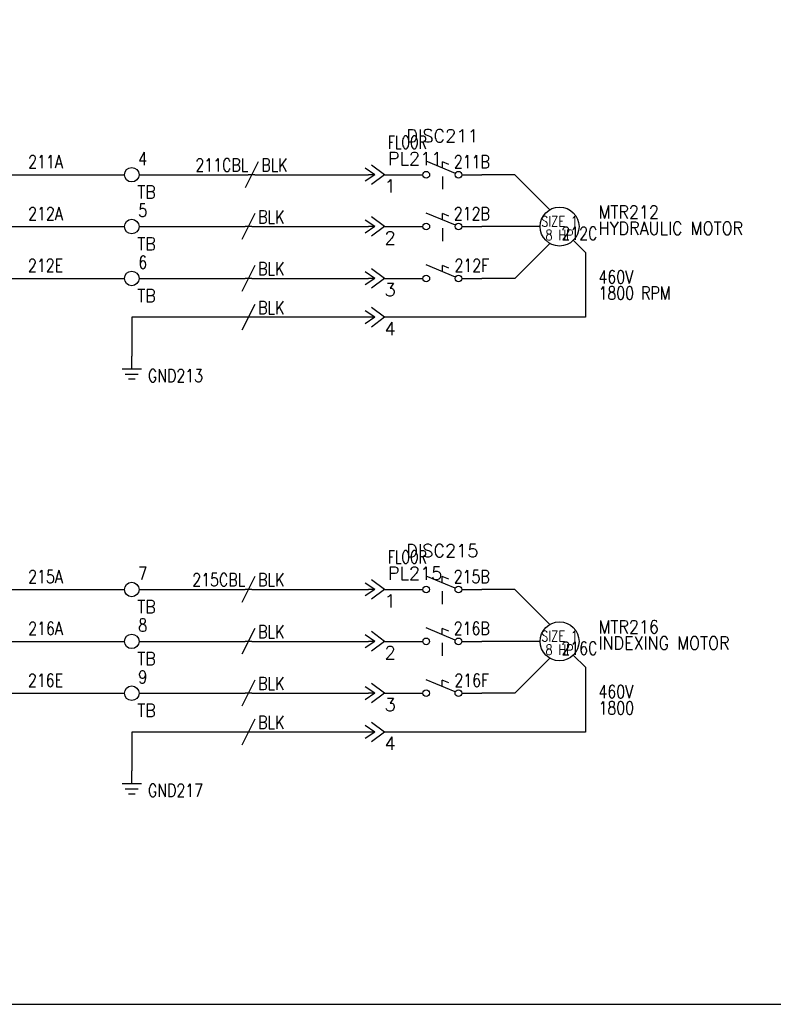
# Model space of a CAD drawing. Header units: inches. Extents: x 0 to 30, y 0 to 19.
# Tile 2 of 5: x 8.3 to 15.6, y 0 to 9.5. Entities that reach past the tile are written whole.
import ezdxf
from ezdxf.enums import TextEntityAlignment as Align

# ---------------------------------------------------------------- set-up
doc = ezdxf.new("R2010")
doc.units = ezdxf.units.IN
doc.header["$MEASUREMENT"] = 0
doc.linetypes.add('HIDDEN2', pattern=[0.1875, 0.125, -0.0625])
for name, color, linetype in [('BLK_14AWG', 252, 'Continuous'), ('DESC', 1, 'Continuous'), ('GRN', 86, 'Continuous'), ('LINK', 252, 'HIDDEN2'), ('LOC', 140, 'Continuous'), ('MISC', 30, 'Continuous'), ('SYMS', 7, 'Continuous'), ('TAGFIXED', 7, 'Continuous'), ('TAGS', 30, 'Continuous'), ('TERMS', 6, 'Continuous'), ('WIRENO', 3, 'Continuous')]:
    doc.layers.add(name, color=color, linetype=linetype)
doc.layers.add('Viewports', color=3, linetype='Continuous', plot=False)
doc.styles.add('WD', font='romans.shx')

# ---------------------------------------------------------------- blocks, each defined once
blk = doc.blocks.new('HMO13')
blk.add_circle((0, 0), 0.1875)
at = {"style": 'WD'}
for tag, p, width in [('INST', (0.3805, 0.4032), 0.7), ('LOC', (0.3805, 0.2336), 0.7), ('TAG1', (0.375, 0.0774), 0.9), ('DESC1', (0.376, -0.0789), 0.9), ('DESC2', (0.376, -0.2351), 0.9), ('DESC3', (0.376, -0.3914), 0.9), ('RATING3', (0.375, -0.5476), 0.8), ('RATING4', (0.375, -0.7039), 0.8), ('WDTAGALT', (0.375, -0.875), 0.7)]:
    blk.add_attdef(tag, p, '', height=0.125, dxfattribs=dict(at, width=width))
at = {"style": 'WD', "width": 0.8}
blk.add_attdef('RATING1', text='', height=0.1, dxfattribs=at).set_placement((0, 0), align=Align.CENTER)
at = {"style": 'WD', "flags": 1}
for tag, p in [('X0TERM01', (-0.0938, 0.1624)), ('X4TERM02', (-0.1875, 0)), ('X0TERM03', (-0.0938, -0.1624)), ('X0TERM04', (0.1326, -0.1326))]:
    blk.add_attdef(tag, p, '', height=0.0125, dxfattribs=at)
at = {"linetype": 'Continuous', "style": 'WD', "flags": 9}
blk.add_attdef('ASSYCODE', text='', height=0.01, dxfattribs=at).set_placement((0, 0.125), align=Align.CENTER)
at = {"style": 'WD', "flags": 9}
blk.add_attdef('FAMILY', text='', height=0.01, dxfattribs=at).set_placement((-0.0053, 0.1698), align=Align.CENTER)
at = {"linetype": 'Continuous', "style": 'WD', "flags": 1}
for tag, p in [('MFG', (0, 0.1404)), ('CAT', (0, 0.1593))]:
    blk.add_attdef(tag, text='', height=0.01, dxfattribs=at).set_placement(p, align=Align.MIDDLE)
at = {"style": 'WD', "width": 0.8}
blk.add_attdef('RATING2', text='', height=0.1, dxfattribs=at).set_placement((0, -0.0312), align=Align.TOP_CENTER)
blk = doc.blocks.new('HDS11')
for p, q in [((0.1257, 0.0127), (-0.1559, 0.1301)), ((0, 0.0651), (0, 0.125)), ((0.0625, 0.099), (0, 0.125))]:
    blk.add_line(p, q)
for centre in [(-0.1553, 0), (0.1553, 0)]:
    blk.add_circle(centre, 0.0322)
at = {"style": 'WD', "width": 0.7}
for tag, p in [('INST', (0, 0.625)), ('LOC', (0, 0.4688)), ('RATING1', (0, 0.1562)), ('XREF', (0, -0.2363)), ('DESC1', (0, -0.4062)), ('DESC2', (0, -0.5625))]:
    blk.add_attdef(tag, text='', height=0.125, dxfattribs=at).set_placement(p, align=Align.CENTER)
at = {"style": 'WD'}
blk.add_attdef('TAG1', text='', height=0.125, dxfattribs=at).set_placement((0, 0.3125), align=Align.CENTER)
for tag, p in [('X2LINK', (0, 0.4375)), ('X8LINK', (0, -0.0156))]:
    blk.add_attdef(tag, p, '', height=0.01, dxfattribs=at)
for tag, p, height, flags in [('FAMILY', (0.2062, 0.1306), 0.01, 9), ('X4TERM01', (-0.1875, 0), 0.0125, 1), ('X1TERM02', (0.1875, 0), 0.0125, 1), ('CONTACT', (0.2062, 0.0401), 0.01, 9)]:
    blk.add_attdef(tag, p, '', height=height, dxfattribs=dict(at, flags=flags))
at = {"linetype": 'Continuous', "style": 'WD', "flags": 9}
for tag, p in [('MFG', (0.2278, 0.0887)), ('CAT', (0.2297, 0.1082)), ('ASSYCODE', (0.2188, 0.0625))]:
    blk.add_attdef(tag, text='', height=0.01, dxfattribs=at).set_placement(p, align=Align.CENTER)
at = {"linetype": 'Continuous', "style": 'WD', "flags": 8}
blk.add_attdef('TERM01', text='', height=0.125, dxfattribs=at).set_placement((-0.25, -0.0314), align=Align.TOP_RIGHT)
blk.add_attdef('TERM02', text='', height=0.125, dxfattribs=at).set_placement((0.25, -0.0314), align=Align.TOP_LEFT)
blk = doc.blocks.new('HDS21')
for p, q in [((0.1257, 0.0127), (-0.1559, 0.1301)), ((0, 0.0651), (0, 0.125)), ((0.0625, 0.099), (0, 0.125))]:
    blk.add_line(p, q)
for centre in [(-0.1553, 0), (0.1553, 0)]:
    blk.add_circle(centre, 0.0322)
at = {"style": 'WD', "width": 0.7}
for tag, p in [('INST', (0, 0.625)), ('LOC', (0, 0.4688)), ('RATING1', (0, 0.1562)), ('XREF', (0, -0.2363)), ('DESC1', (0, -0.4062)), ('DESC2', (0, -0.5625))]:
    blk.add_attdef(tag, text='', height=0.125, dxfattribs=at).set_placement(p, align=Align.CENTER)
at = {"style": 'WD'}
blk.add_attdef('TAG2', text='', height=0.125, dxfattribs=at).set_placement((0, 0.3125), align=Align.CENTER)
for tag, p in [('X2LINK', (0, 0.2812)), ('X8LINK', (0, -0.0156))]:
    blk.add_attdef(tag, p, '', height=0.01, dxfattribs=at)
for tag, p, height, flags in [('CONTACT', (0.2062, 0.103), 0.01, 9), ('FAMILY', (0.2062, 0.1306), 0.01, 9), ('X4TERM01', (-0.1875, 0), 0.0125, 1), ('X1TERM02', (0.1875, 0), 0.0125, 1)]:
    blk.add_attdef(tag, p, '', height=height, dxfattribs=dict(at, flags=flags))
at = {"linetype": 'Continuous', "style": 'WD', "flags": 8}
blk.add_attdef('TERM01', text='', height=0.125, dxfattribs=at).set_placement((-0.25, -0.0314), align=Align.TOP_RIGHT)
blk.add_attdef('TERM02', text='', height=0.125, dxfattribs=at).set_placement((0.25, -0.0314), align=Align.TOP_LEFT)
blk = doc.blocks.new('HC01PJ')
for p, q in [((-0.0312, 0), (-0.125, 0.0625)), ((-0.0312, 0), (-0.125, -0.0625)), ((-0.0312, 0), (-0.0938, 0)), ((0.0625, 0), (-0.0625, 0.0938)), ((0.0625, 0), (-0.0625, -0.0938))]:
    blk.add_line(p, q)
at = {"style": 'WD', "width": 0.7}
for tag, p in [('DESC1', (-0.0312, 0.4062)), ('DESC2', (-0.0312, 0.25))]:
    blk.add_attdef(tag, text='', height=0.125, dxfattribs=at).set_placement(p, align=Align.RIGHT)
for tag, p in [('INST', (0.0938, 0.4062)), ('LOC', (0.0938, 0.25))]:
    blk.add_attdef(tag, p, '', height=0.125, dxfattribs=at)
at = {"style": 'WD'}
for tag, p, height in [('TAG1', (0.0938, 0.0938), 0.125), ('X2LINK', (-0.0625, 0.125), 0.01), ('X8LINK', (-0.0625, -0.125), 0.01)]:
    blk.add_attdef(tag, p, '', height=height, dxfattribs=at)
for tag, p, height, flags in [('FAMILY', (0.0484, 0.1211), 0.01, 9), ('X4TERMDESC01', (-0.1061, 0.0218), 0.01, 1), ('X4TERM01', (-0.0938, 0), 0.0125, 1), ('X1TERM02', (0.0625, 0), 0.0125, 1), ('X1TERMDESC02', (0.0672, 0.0164), 0.01, 1)]:
    blk.add_attdef(tag, p, '', height=height, dxfattribs=dict(at, flags=flags))
at = {"linetype": 'Continuous', "style": 'WD', "flags": 9}
for tag, p in [('ASSYCODE', (0.0668, 0.0437)), ('MFG', (0.0715, 0.0575)), ('CAT', (0.0735, 0.0769))]:
    blk.add_attdef(tag, text='', height=0.01, dxfattribs=at).set_placement(p, align=Align.CENTER)
at = {"linetype": 'Continuous', "style": 'WD', "flags": 8}
blk.add_attdef('TERM01', text='', height=0.125, dxfattribs=at).set_placement((-0.1562, -0.047), align=Align.TOP_RIGHT)
blk.add_attdef('TERM02', text='', height=0.125, dxfattribs=at).set_placement((0.0625, -0.047), align=Align.TOP_LEFT)
blk = doc.blocks.new('HC02PJ')
for p, q in [((-0.0312, 0), (-0.125, 0.0625)), ((-0.0312, 0), (-0.125, -0.0625)), ((-0.0312, 0), (-0.0938, 0)), ((0.0625, 0), (-0.0625, 0.0938)), ((0.0625, 0), (-0.0625, -0.0938))]:
    blk.add_line(p, q)
at = {"style": 'WD', "width": 0.7}
for tag, p in [('DESC1', (-0.0312, 0.4062)), ('DESC2', (-0.0312, 0.25))]:
    blk.add_attdef(tag, text='', height=0.125, dxfattribs=at).set_placement(p, align=Align.RIGHT)
for tag, p in [('INST', (0.0938, 0.4062)), ('LOC', (0.0938, 0.25))]:
    blk.add_attdef(tag, p, '', height=0.125, dxfattribs=at)
at = {"style": 'WD'}
for tag, p, height in [('TAG2', (0.0938, 0.0938), 0.125), ('X2LINK', (-0.0625, 0.125), 0.01), ('X8LINK', (-0.0625, -0.125), 0.01)]:
    blk.add_attdef(tag, p, '', height=height, dxfattribs=at)
for tag, p, height, flags in [('FAMILY', (0.0484, 0.1211), 0.01, 9), ('X4TERMDESC01', (-0.1126, 0.0188), 0.01, 1), ('X4TERM01', (-0.0938, 0), 0.0125, 1), ('X1TERM02', (0.0625, 0), 0.0125, 1), ('X1TERMDESC02', (0.0672, 0.0141), 0.01, 1)]:
    blk.add_attdef(tag, p, '', height=height, dxfattribs=dict(at, flags=flags))
at = {"linetype": 'Continuous', "style": 'WD', "flags": 8}
blk.add_attdef('TERM01', text='', height=0.125, dxfattribs=at).set_placement((-0.1562, -0.047), align=Align.TOP_RIGHT)
blk.add_attdef('TERM02', text='', height=0.125, dxfattribs=at).set_placement((0.0625, -0.047), align=Align.TOP_LEFT)
blk = doc.blocks.new('HW01')
for p, q in [((0.0625, 0.125), (-0.0625, -0.125)), ((0.0312, 0), (-0.0312, 0))]:
    blk.add_line(p, q)
at = {"style": 'WD', "width": 0.7, "flags": 1}
for tag, p in [('INST', (0, 0.3571)), ('LOC', (0, 0.1875)), ('XREF', (0, -0.3)), ('DESC1', (0, -0.4563)), ('DESC2', (0, -0.6125))]:
    blk.add_attdef(tag, text='', height=0.125, dxfattribs=at).set_placement(p, align=Align.CENTER)
at = {"style": 'WD', "width": 0.8}
blk.add_attdef('TAG1', text='', height=0.125, dxfattribs=at).set_placement((-0.0312, 0.0312), align=Align.RIGHT)
at = {"style": 'WD'}
for tag, p in [('X2LINK', (0, 0.125)), ('X8LINK', (0, -0.125))]:
    blk.add_attdef(tag, p, '', height=0.01, dxfattribs=at)
at = {"style": 'WD', "flags": 9}
blk.add_attdef('FAMILY', text='', height=0.01, dxfattribs=at).set_placement((0.0234, 0.1181), align=Align.CENTER)
at = {"style": 'WD', "width": 0.8}
blk.add_attdef('RATING1', (0.0938, 0.0312), '', height=0.125, dxfattribs=at)
at = {"style": 'WD', "flags": 1}
for tag, p in [('X4TERM01', (-0.0312, 0)), ('X1TERM01', (0.0312, 0))]:
    blk.add_attdef(tag, p, '', height=0.0125, dxfattribs=at)
at = {"linetype": 'Continuous', "style": 'WD', "flags": 9}
blk.add_attdef('ASSYCODE', text='', height=0.01, dxfattribs=at).set_placement((0.0286, 0.042), align=Align.CENTER)
at = {"style": 'WD', "width": 0.8, "flags": 1}
blk.add_attdef('MFG', text='', height=0.0938, dxfattribs=at).set_placement((-0.125, -0.0312), align=Align.TOP_RIGHT)
blk.add_attdef('CAT', text='', height=0.0938, dxfattribs=at).set_placement((0.0312, -0.0312), align=Align.TOP_LEFT)
blk = doc.blocks.new('HW02')
for p, q in [((0.0625, 0.125), (-0.0625, -0.125)), ((0.0312, 0), (-0.0312, 0))]:
    blk.add_line(p, q)
at = {"style": 'WD', "width": 0.7, "flags": 1}
for tag, p in [('INST', (0, 0.3571)), ('LOC', (0, 0.1875)), ('XREF', (0, -0.3)), ('DESC1', (0, -0.4563)), ('DESC2', (0, -0.6125))]:
    blk.add_attdef(tag, text='', height=0.125, dxfattribs=at).set_placement(p, align=Align.CENTER)
at = {"style": 'WD', "width": 0.8}
blk.add_attdef('TAG2', text='', height=0.125, dxfattribs=at).set_placement((-0.0312, 0.0312), align=Align.RIGHT)
at = {"style": 'WD'}
for tag, p in [('X2LINK', (0, 0.125)), ('X8LINK', (0, -0.125))]:
    blk.add_attdef(tag, p, '', height=0.01, dxfattribs=at)
at = {"style": 'WD', "flags": 9}
blk.add_attdef('FAMILY', text='', height=0.01, dxfattribs=at).set_placement((0.0234, 0.1181), align=Align.CENTER)
at = {"style": 'WD', "width": 0.8}
blk.add_attdef('RATING1', (0.0938, 0.0312), '', height=0.125, dxfattribs=at)
at = {"style": 'WD', "flags": 1}
for tag, p in [('X4TERM01', (-0.0312, 0)), ('X1TERM01', (0.0312, 0))]:
    blk.add_attdef(tag, p, '', height=0.0125, dxfattribs=at)
blk = doc.blocks.new('VGND2')
for p, q in [((0, -0.125), (0, 0)), ((0.09375, -0.125), (-0.09375, -0.125)), ((-0.0625, -0.171875), (0.0625, -0.171875)), ((-0.03125, -0.21875), (0.03125, -0.21875))]:
    blk.add_line(p, q)
at = {"style": 'WD', "width": 0.8}
for tag, p in [('INST', (0.15625, 0.125)), ('LOC', (0.15625, -0.03125)), ('TAG1', (0.15625, -0.1875)), ('DESC1', (0.15625, -0.34375)), ('DESC2', (0.15625, -0.5))]:
    blk.add_attdef(tag, text='', height=0.125, dxfattribs=at).set_placement(p, align=Align.MIDDLE_LEFT)
at = {"style": 'WD', "flags": 1}
for tag in ['ASSYCODE', 'X2TERM01', 'CAT', 'MFG', 'FAMILY']:
    blk.add_attdef(tag, (0, 0), '', height=0.01, dxfattribs=at)
blk = doc.blocks.new('HT0002')
blk.add_circle((0, 0), 0.0699)
at = {"style": 'WD'}
for tag, p, width in [('INST', (0.0625, 0.4196), 0.7), ('LOC', (0.0625, 0.25), 0.7), ('DESC1', (0.0532, -0.3851), 0.8)]:
    blk.add_attdef(tag, p, '', height=0.125, dxfattribs=dict(at, width=width))
at = {"linetype": 'Continuous', "style": 'WD'}
for tag, p, height, width, flags in [('TERM01', (0.0625, 0.0938), 0.125, 0.8, 8), ('TAGSTRIP', (0.0532, -0.2288), 0.125, 0.9, 8), ('CAT', (0.2132, -0.4063), 0.1094, 0.8, 1), ('DESC2', (0.0532, -0.5413), 0.125, 0.8, 8), ('DESC3', (0.0532, -0.6976), 0.125, 0.8, 8)]:
    blk.add_attdef(tag, p, '', height=height, dxfattribs=dict(at, width=width, flags=flags))
at = {"style": 'WD', "flags": 1}
for tag, p, height in [('X2PIN01', (0.0326, 0.0839), 0.0125), ('X4TERM01', (-0.0699, 0), 0.0125), ('X4TERMDESC01', (-0.0552, -0.0229), 0.025), ('X2TERMDESC01', (-0.006, 0.0287), 0.025), ('STRIPSEQ', (0, 0), 0.00125), ('X2TERM01', (0, 0.0699), 0.0125), ('X1TERMDESC01', (0.0393, 0.007), 0.025), ('X1TERM01', (0.0699, 0), 0.0125), ('X1PIN01', (0.0868, 0.0164), 0.0125), ('X4PIN01', (-0.1138, -0.0375), 0.0125), ('LINKTERM', (0, -0.0019), 0.00125), ('X8TERM01', (0, -0.0699), 0.0125), ('X8TERMDESC01', (0, -0.0535), 0.025), ('X8PIN01', (0.0256, -0.0962), 0.0125)]:
    blk.add_attdef(tag, p, '', height=height, dxfattribs=at)
at = {"style": 'WD', "width": 0.7, "flags": 1}
blk.add_attdef('ASSYCODE', (0.0625, -0.2812), '', height=0.01, dxfattribs=at)
at = {"linetype": 'Continuous', "style": 'WD', "width": 0.8, "flags": 1}
blk.add_attdef('MFG', text='', height=0.1094, dxfattribs=at).set_placement((0.0882, -0.4063), align=Align.RIGHT)
blk = doc.blocks.new('WD_WNH')
at = {"linetype": 'Continuous', "style": 'WD', "width": 0.8}
blk.add_attdef('WIRENO', text='', height=0.125, dxfattribs=at).set_placement((0, 0.0625), align=Align.CENTER)
at = {"style": 'WD', "flags": 1}
for tag, p in [('W01USER', (0, 0.0781)), ('W02USER', (0, 0.0703)), ('W03USER', (0, 0.0625)), ('W04USER', (0, 0.0547)), ('W05USER', (0, 0.0469)), ('W06USER', (0, 0.0391)), ('W07USER', (0, 0.0312)), ('W08USER', (0, 0.0234)), ('W09USER', (0, 0.0156)), ('W10USER', (0, 0.0078))]:
    blk.add_attdef(tag, text='', height=0.005, dxfattribs=at).set_placement(p, align=Align.CENTER)

msp = doc.modelspace()

# ---------------------------------------------------------------- linework, layer by layer
at = {"layer": 'BLK_14AWG'}
for p, q in [((7.7812, 8), (9.3051, 8)), ((9.4449, 8), (10.4987, 8)), ((10.5612, 8), (11.6562, 8)), ((11.8125, 8), (12.1825, 8)), ((12.5575, 8), (12.75, 8)), ((13.0686, 8), (12.75, 8)), ((13.4062, 7.6624), (13.0686, 8)), ((7.7812, 7.5), (9.3051, 7.5)), ((9.4449, 7.5), (10.4688, 7.5)), ((10.5312, 7.5), (11.6562, 7.5)), ((11.8125, 7.5), (12.1825, 7.5)), ((12.5575, 7.5), (12.75, 7.5)), ((13.3125, 7.5), (12.75, 7.5)), ((13.4062, 7.3376), (13.0686, 7)), ((7.7812, 7), (9.3051, 7)), ((9.4449, 7), (10.4688, 7)), ((10.5312, 7), (11.6562, 7)), ((11.8125, 7), (12.1825, 7)), ((12.5575, 7), (12.75, 7)), ((13.0686, 7), (12.75, 7)), ((7.7812, 4), (9.3051, 4)), ((9.4449, 4), (10.4688, 4)), ((10.5312, 4), (11.6562, 4)), ((11.8125, 4), (12.1815, 4)), ((12.5565, 4), (12.75, 4)), ((13.0686, 4), (12.75, 4)), ((13.4062, 3.6624), (13.0686, 4)), ((7.7812, 3.5), (9.3051, 3.5)), ((9.4449, 3.5), (10.4688, 3.5)), ((10.5312, 3.5), (11.6562, 3.5)), ((11.8125, 3.5), (12.1815, 3.5)), ((12.5565, 3.5), (12.75, 3.5)), ((13.3125, 3.5), (12.75, 3.5)), ((13.4062, 3.3376), (13.0686, 3)), ((7.7812, 3), (9.3051, 3)), ((9.4449, 3), (10.4688, 3)), ((10.5312, 3), (11.6562, 3)), ((11.8125, 3), (12.1815, 3)), ((12.5565, 3), (12.75, 3)), ((13.0686, 3), (12.75, 3))]:
    msp.add_line(p, q, dxfattribs=at)
at = {"layer": 'GRN'}
for p, q in [((13.6326, 7.3674), (13.75, 7.25)), ((13.75, 7.25), (13.75, 6.625)), ((9.375, 6.625), (9.375, 6.25)), ((10.4688, 6.625), (9.375, 6.625)), ((11.6562, 6.625), (10.5312, 6.625)), ((13.75, 6.625), (11.8125, 6.625)), ((13.6326, 3.3674), (13.75, 3.25)), ((13.75, 3.25), (13.75, 2.625)), ((9.375, 2.625), (9.375, 2.25)), ((10.4688, 2.625), (9.375, 2.625)), ((11.6562, 2.625), (10.5312, 2.625)), ((13.75, 2.625), (11.8125, 2.625))]:
    msp.add_line(p, q, dxfattribs=at)
at = {"layer": 'LINK'}
for points in [[(12.37, 7.9844), (12.37, 7.7812)], [(12.37, 7.4844), (12.37, 7.2812)], [(12.369, 3.9844), (12.369, 3.7812)], [(12.369, 3.4844), (12.369, 3.2812)]]:
    msp.add_lwpolyline(points, dxfattribs=at)
at = {"layer": 'Viewports'}
msp.add_lwpolyline([(0, 0), (30, 0), (30, 19.02), (0, 19.02)], close=True, dxfattribs=at)

# ---------------------------------------------------------------- block references
at = {"layer": 'SYMS'}
ref = msp.add_blockref('HC01PJ', (11.75, 8), dxfattribs=at)
ref.add_attrib('LOC', 'FLOOR', (11.8438, 8.25), dxfattribs={"layer": 'LOC', "height": 0.125, "style": 'WD', "width": 0.7})
ref.add_attrib('TAG1', 'PL211', (11.8438, 8.0938), dxfattribs={"layer": 'TAGS', "height": 0.125, "style": 'WD'})
ref.add_attrib('TERM02', '1', dxfattribs={"layer": 'TERMS', "linetype": 'Continuous', "height": 0.125, "style": 'WD', "flags": 8}).set_placement((11.8125, 7.953), align=Align.TOP_LEFT)
ref = msp.add_blockref('HDS11', (12.37, 8), dxfattribs=at)
ref.add_attrib('TAG1', 'DISC211', dxfattribs={"layer": 'TAGS', "height": 0.125, "style": 'WD'}).set_placement((12.37, 8.3125), align=Align.CENTER)
ref = msp.add_blockref('HT0002', (9.375, 8), dxfattribs=at)
ref.add_attrib('TERM01', '4', (9.4375, 8.0938), dxfattribs={"layer": 'TERMS', "linetype": 'Continuous', "height": 0.125, "style": 'WD', "width": 0.8, "flags": 8})
ref.add_attrib('TAGSTRIP', 'TB', (9.4282, 7.7712), dxfattribs={"layer": 'TAGS', "linetype": 'Continuous', "height": 0.125, "style": 'WD', "width": 0.9, "flags": 8})
ref = msp.add_blockref('HW01', (10.53, 8), dxfattribs=at)
ref.add_attrib('RATING1', 'BLK', (10.6237, 8.0312), dxfattribs={"layer": 'MISC', "height": 0.125, "style": 'WD', "width": 0.8})
ref.add_attrib('TAG1F', '211CBL', dxfattribs={"layer": 'TAGFIXED', "height": 0.125, "style": 'WD', "width": 0.8}).set_placement((10.4987, 8.0312), align=Align.RIGHT)
ref = msp.add_blockref('HT0002', (9.375, 7.5), dxfattribs=at)
ref.add_attrib('TERM01', '5', (9.4375, 7.5938), dxfattribs={"layer": 'TERMS', "linetype": 'Continuous', "height": 0.125, "style": 'WD', "width": 0.8, "flags": 8})
ref.add_attrib('TAGSTRIP', 'TB', (9.4282, 7.2712), dxfattribs={"layer": 'TAGS', "linetype": 'Continuous', "height": 0.125, "style": 'WD', "width": 0.9, "flags": 8})
ref = msp.add_blockref('HMO13', (13.5, 7.5), dxfattribs=at)
ref.add_attrib('RATING4', '1800 RPM', (13.875, 6.7961), dxfattribs={"layer": 'MISC', "height": 0.125, "style": 'WD', "width": 0.8})
ref.add_attrib('RATING3', '460V', (13.875, 6.9524), dxfattribs={"layer": 'MISC', "height": 0.125, "style": 'WD', "width": 0.8})
ref.add_attrib('RATING2', '8 HP', dxfattribs={"layer": 'MISC', "height": 0.1, "style": 'WD', "width": 0.8}).set_placement((13.5, 7.4688), align=Align.TOP_CENTER)
ref.add_attrib('RATING1', 'SIZE 1', dxfattribs={"layer": 'MISC', "height": 0.1, "style": 'WD', "width": 0.8}).set_placement((13.5, 7.5), align=Align.CENTER)
ref.add_attrib('DESC1', 'HYDRAULIC MOTOR', (13.876, 7.4211), dxfattribs={"layer": 'DESC', "height": 0.125, "style": 'WD', "width": 0.9})
ref.add_attrib('TAG1', 'MTR212', (13.875, 7.5774), dxfattribs={"layer": 'TAGS', "height": 0.125, "style": 'WD', "width": 0.9})
ref = msp.add_blockref('HW02', (10.5, 7.5), dxfattribs=at)
ref.add_attrib('RATING1', 'BLK', (10.5938, 7.5312), dxfattribs={"layer": 'MISC', "height": 0.125, "style": 'WD', "width": 0.8})
for p in [(12.37, 7.5), (12.37, 7), (12.369, 3.5), (12.369, 3)]:
    msp.add_blockref('HDS21', p, dxfattribs=at)
ref = msp.add_blockref('HC02PJ', (11.75, 7.5), dxfattribs=at)
ref.add_attrib('TERM02', '2', dxfattribs={"layer": 'TERMS', "linetype": 'Continuous', "height": 0.125, "style": 'WD', "flags": 8}).set_placement((11.8125, 7.453), align=Align.TOP_LEFT)
ref = msp.add_blockref('HT0002', (9.375, 7), dxfattribs=at)
ref.add_attrib('TERM01', '6', (9.4375, 7.0938), dxfattribs={"layer": 'TERMS', "linetype": 'Continuous', "height": 0.125, "style": 'WD', "width": 0.8, "flags": 8})
ref.add_attrib('TAGSTRIP', 'TB', (9.4282, 6.7712), dxfattribs={"layer": 'TAGS', "linetype": 'Continuous', "height": 0.125, "style": 'WD', "width": 0.9, "flags": 8})
ref = msp.add_blockref('HW02', (10.5, 7), dxfattribs=at)
ref.add_attrib('RATING1', 'BLK', (10.5938, 7.0312), dxfattribs={"layer": 'MISC', "height": 0.125, "style": 'WD', "width": 0.8})
ref = msp.add_blockref('HC02PJ', (11.75, 7), dxfattribs=at)
ref.add_attrib('TERM02', '3', dxfattribs={"layer": 'TERMS', "linetype": 'Continuous', "height": 0.125, "style": 'WD', "flags": 8}).set_placement((11.8125, 6.953), align=Align.TOP_LEFT)
ref = msp.add_blockref('HW02', (10.5, 6.625), dxfattribs=at)
ref.add_attrib('RATING1', 'BLK', (10.5938, 6.6562), dxfattribs={"layer": 'MISC', "height": 0.125, "style": 'WD', "width": 0.8})
ref = msp.add_blockref('HC02PJ', (11.75, 6.625), dxfattribs=at)
ref.add_attrib('TERM02', '4', dxfattribs={"layer": 'TERMS', "linetype": 'Continuous', "height": 0.125, "style": 'WD', "flags": 8}).set_placement((11.8125, 6.578), align=Align.TOP_LEFT)
ref = msp.add_blockref('VGND2', (9.375, 6.25), dxfattribs=at)
ref.add_attrib('TAG1', 'GND213', dxfattribs={"layer": 'TAGS', "height": 0.125, "style": 'WD', "width": 0.8}).set_placement((9.5312, 6.0625), align=Align.MIDDLE_LEFT)
ref = msp.add_blockref('HC01PJ', (11.75, 4), dxfattribs=at)
ref.add_attrib('LOC', 'FLOOR', (11.8438, 4.25), dxfattribs={"layer": 'LOC', "height": 0.125, "style": 'WD', "width": 0.7})
ref.add_attrib('TAG1', 'PL215', (11.8438, 4.0938), dxfattribs={"layer": 'TAGS', "height": 0.125, "style": 'WD'})
ref.add_attrib('TERM02', '1', dxfattribs={"layer": 'TERMS', "linetype": 'Continuous', "height": 0.125, "style": 'WD', "flags": 8}).set_placement((11.8125, 3.953), align=Align.TOP_LEFT)
ref = msp.add_blockref('HDS11', (12.369, 4), dxfattribs=at)
ref.add_attrib('TAG1', 'DISC215', dxfattribs={"layer": 'TAGS', "height": 0.125, "style": 'WD'}).set_placement((12.369, 4.3125), align=Align.CENTER)
ref = msp.add_blockref('HT0002', (9.375, 4), dxfattribs=at)
ref.add_attrib('TERM01', '7', (9.4375, 4.0938), dxfattribs={"layer": 'TERMS', "linetype": 'Continuous', "height": 0.125, "style": 'WD', "width": 0.8, "flags": 8})
ref.add_attrib('TAGSTRIP', 'TB', (9.4282, 3.7712), dxfattribs={"layer": 'TAGS', "linetype": 'Continuous', "height": 0.125, "style": 'WD', "width": 0.9, "flags": 8})
ref = msp.add_blockref('HW01', (10.5, 4), dxfattribs=at)
ref.add_attrib('RATING1', 'BLK', (10.5938, 4.0312), dxfattribs={"layer": 'MISC', "height": 0.125, "style": 'WD', "width": 0.8})
ref.add_attrib('TAG1F', '215CBL', dxfattribs={"layer": 'TAGFIXED', "height": 0.125, "style": 'WD', "width": 0.8}).set_placement((10.4688, 4.0312), align=Align.RIGHT)
ref = msp.add_blockref('HT0002', (9.375, 3.5), dxfattribs=at)
ref.add_attrib('TERM01', '8', (9.4375, 3.5938), dxfattribs={"layer": 'TERMS', "linetype": 'Continuous', "height": 0.125, "style": 'WD', "width": 0.8, "flags": 8})
ref.add_attrib('TAGSTRIP', 'TB', (9.4282, 3.2712), dxfattribs={"layer": 'TAGS', "linetype": 'Continuous', "height": 0.125, "style": 'WD', "width": 0.9, "flags": 8})
ref = msp.add_blockref('HMO13', (13.5, 3.5), dxfattribs=at)
ref.add_attrib('RATING4', '1800', (13.875, 2.7961), dxfattribs={"layer": 'MISC', "height": 0.125, "style": 'WD', "width": 0.8})
ref.add_attrib('RATING3', '460V', (13.875, 2.9524), dxfattribs={"layer": 'MISC', "height": 0.125, "style": 'WD', "width": 0.8})
ref.add_attrib('RATING2', '8 HP', dxfattribs={"layer": 'MISC', "height": 0.1, "style": 'WD', "width": 0.8}).set_placement((13.5, 3.4688), align=Align.TOP_CENTER)
ref.add_attrib('RATING1', 'SIZE 1', dxfattribs={"layer": 'MISC', "height": 0.1, "style": 'WD', "width": 0.8}).set_placement((13.5, 3.5), align=Align.CENTER)
ref.add_attrib('DESC1', 'INDEXING MOTOR', (13.876, 3.4211), dxfattribs={"layer": 'DESC', "height": 0.125, "style": 'WD', "width": 0.9})
ref.add_attrib('TAG1', 'MTR216', (13.875, 3.5774), dxfattribs={"layer": 'TAGS', "height": 0.125, "style": 'WD', "width": 0.9})
ref = msp.add_blockref('HW02', (10.5, 3.5), dxfattribs=at)
ref.add_attrib('RATING1', 'BLK', (10.5938, 3.5312), dxfattribs={"layer": 'MISC', "height": 0.125, "style": 'WD', "width": 0.8})
ref = msp.add_blockref('HC02PJ', (11.75, 3.5), dxfattribs=at)
ref.add_attrib('TERM02', '2', dxfattribs={"layer": 'TERMS', "linetype": 'Continuous', "height": 0.125, "style": 'WD', "flags": 8}).set_placement((11.8125, 3.453), align=Align.TOP_LEFT)
ref = msp.add_blockref('HT0002', (9.375, 3), dxfattribs=at)
ref.add_attrib('TERM01', '9', (9.4375, 3.0938), dxfattribs={"layer": 'TERMS', "linetype": 'Continuous', "height": 0.125, "style": 'WD', "width": 0.8, "flags": 8})
ref.add_attrib('TAGSTRIP', 'TB', (9.4282, 2.7712), dxfattribs={"layer": 'TAGS', "linetype": 'Continuous', "height": 0.125, "style": 'WD', "width": 0.9, "flags": 8})
ref = msp.add_blockref('HW02', (10.5, 3), dxfattribs=at)
ref.add_attrib('RATING1', 'BLK', (10.5938, 3.0312), dxfattribs={"layer": 'MISC', "height": 0.125, "style": 'WD', "width": 0.8})
ref = msp.add_blockref('HC02PJ', (11.75, 3), dxfattribs=at)
ref.add_attrib('TERM02', '3', dxfattribs={"layer": 'TERMS', "linetype": 'Continuous', "height": 0.125, "style": 'WD', "flags": 8}).set_placement((11.8125, 2.953), align=Align.TOP_LEFT)
ref = msp.add_blockref('HW02', (10.5, 2.625), dxfattribs=at)
ref.add_attrib('RATING1', 'BLK', (10.5938, 2.6562), dxfattribs={"layer": 'MISC', "height": 0.125, "style": 'WD', "width": 0.8})
ref = msp.add_blockref('HC02PJ', (11.75, 2.625), dxfattribs=at)
ref.add_attrib('TERM02', '4', dxfattribs={"layer": 'TERMS', "linetype": 'Continuous', "height": 0.125, "style": 'WD', "flags": 8}).set_placement((11.8125, 2.578), align=Align.TOP_LEFT)
ref = msp.add_blockref('VGND2', (9.375, 2.25), dxfattribs=at)
ref.add_attrib('TAG1', 'GND217', dxfattribs={"layer": 'TAGS', "height": 0.125, "style": 'WD', "width": 0.8}).set_placement((9.5312, 2.0625), align=Align.MIDDLE_LEFT)
at = {"layer": 'WIRENO'}
ref = msp.add_blockref('WD_WNH', (8.5432, 8), dxfattribs=at)
ref.add_attrib('WIRENO', '211A', dxfattribs={"linetype": 'Continuous', "height": 0.125, "style": 'WD', "width": 0.8}).set_placement((8.5432, 8.0625), align=Align.CENTER)
ref = msp.add_blockref('WD_WNH', (12.6538, 8), dxfattribs=at)
ref.add_attrib('WIRENO', '211B', dxfattribs={"linetype": 'Continuous', "height": 0.125, "style": 'WD', "width": 0.8}).set_placement((12.6538, 8.0625), align=Align.CENTER)
ref = msp.add_blockref('WD_WNH', (8.5432, 7.5), dxfattribs=at)
ref.add_attrib('WIRENO', '212A', dxfattribs={"linetype": 'Continuous', "height": 0.125, "style": 'WD', "width": 0.8}).set_placement((8.5432, 7.5625), align=Align.CENTER)
ref = msp.add_blockref('WD_WNH', (12.6538, 7.5), dxfattribs=at)
ref.add_attrib('WIRENO', '212B', dxfattribs={"linetype": 'Continuous', "height": 0.125, "style": 'WD', "width": 0.8}).set_placement((12.6538, 7.5625), align=Align.CENTER)
ref = msp.add_blockref('WD_WNH', (13.6913, 7.3087), dxfattribs=at)
ref.add_attrib('WIRENO', '212C', dxfattribs={"linetype": 'Continuous', "height": 0.125, "style": 'WD', "width": 0.8}).set_placement((13.6913, 7.3712), align=Align.CENTER)
ref = msp.add_blockref('WD_WNH', (8.5432, 7), dxfattribs=at)
ref.add_attrib('WIRENO', '212E', dxfattribs={"linetype": 'Continuous', "height": 0.125, "style": 'WD', "width": 0.8}).set_placement((8.5432, 7.0625), align=Align.CENTER)
ref = msp.add_blockref('WD_WNH', (12.6538, 7), dxfattribs=at)
ref.add_attrib('WIRENO', '212F', dxfattribs={"linetype": 'Continuous', "height": 0.125, "style": 'WD', "width": 0.8}).set_placement((12.6538, 7.0625), align=Align.CENTER)
ref = msp.add_blockref('WD_WNH', (8.5432, 4), dxfattribs=at)
ref.add_attrib('WIRENO', '215A', dxfattribs={"linetype": 'Continuous', "height": 0.125, "style": 'WD', "width": 0.8}).set_placement((8.5432, 4.0625), align=Align.CENTER)
ref = msp.add_blockref('WD_WNH', (12.6532, 4), dxfattribs=at)
ref.add_attrib('WIRENO', '215B', dxfattribs={"linetype": 'Continuous', "height": 0.125, "style": 'WD', "width": 0.8}).set_placement((12.6532, 4.0625), align=Align.CENTER)
ref = msp.add_blockref('WD_WNH', (8.5432, 3.5), dxfattribs=at)
ref.add_attrib('WIRENO', '216A', dxfattribs={"linetype": 'Continuous', "height": 0.125, "style": 'WD', "width": 0.8}).set_placement((8.5432, 3.5625), align=Align.CENTER)
ref = msp.add_blockref('WD_WNH', (12.6532, 3.5), dxfattribs=at)
ref.add_attrib('WIRENO', '216B', dxfattribs={"linetype": 'Continuous', "height": 0.125, "style": 'WD', "width": 0.8}).set_placement((12.6532, 3.5625), align=Align.CENTER)
ref = msp.add_blockref('WD_WNH', (13.6913, 3.3087), dxfattribs=at)
ref.add_attrib('WIRENO', '216C', dxfattribs={"linetype": 'Continuous', "height": 0.125, "style": 'WD', "width": 0.8}).set_placement((13.6913, 3.3712), align=Align.CENTER)
ref = msp.add_blockref('WD_WNH', (8.5432, 3), dxfattribs=at)
ref.add_attrib('WIRENO', '216E', dxfattribs={"linetype": 'Continuous', "height": 0.125, "style": 'WD', "width": 0.8}).set_placement((8.5432, 3.0625), align=Align.CENTER)
ref = msp.add_blockref('WD_WNH', (12.6532, 3), dxfattribs=at)
ref.add_attrib('WIRENO', '216F', dxfattribs={"linetype": 'Continuous', "height": 0.125, "style": 'WD', "width": 0.8}).set_placement((12.6532, 3.0625), align=Align.CENTER)

doc.saveas('drawing.dxf')
